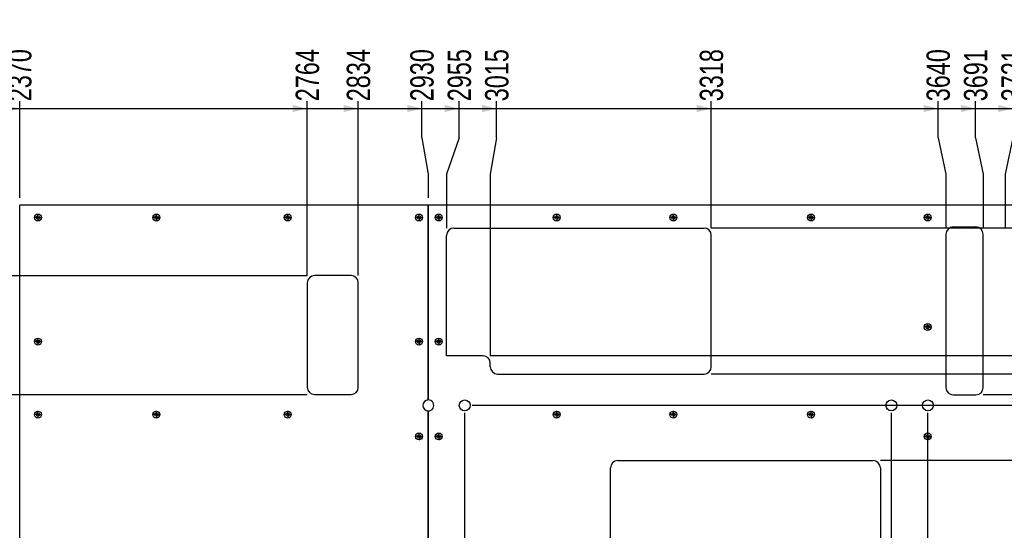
# Model space of a CAD drawing. Header units: millimetres. Extents: x 5 to 589, y 5 to 415.
# Tile 9 of 16: x 310 to 445, y 146 to 216. Entities that reach past the tile are written whole.
import ezdxf

# ---------------------------------------------------------------- set-up
doc = ezdxf.new("R2010")
doc.units = ezdxf.units.MM
doc.linetypes.add('CENTERX2', pattern=[20.32, 12.7, -2.54, 2.54, -2.54])
doc.layers.add('COTES', color=1, linetype='Continuous')
doc.layers.add('TRAIT-MIXTES', color=3, linetype='CENTERX2')
doc.layers.add('TRAIT-FORT', color=4, linetype='Continuous', lineweight=25)
doc.styles.add('SLDTEXTSTYLE0', font='TXT', dxfattribs={"width": 0.75})
doc.dimstyles.new('SLDDIMSTYLE1', dxfattribs={"dimtxt": 3.2, "dimasz": 2, "dimexe": 0, "dimexo": 0.0625, "dimgap": 0.8, "dimtad": 0, "dimtih": 1, "dimtoh": 1, "dimdec": 0, "dimlfac": 10, "dimrnd": 1e-09, "dimzin": 12, "dimdsep": 46, "dimtxsty": 'SLDTEXTSTYLE0', "dimsah": 1, "dimcen": 0.09, "dimadec": 0, "dimazin": 3, "dimtfac": 1, "dimtdec": 0, "dimtofl": 0, "dimtmove": 0, "dimatfit": 3, "dimfxl": 1, "dimfrac": 2, "dimtolj": 1, "dimtzin": 12, "dimarcsym": 0})

# ---------------------------------------------------------------- blocks, each defined once
blk = doc.blocks.new('_D_14')
at = {"layer": 'COTES', "color": 1, "transparency": 16777216}
for p, q in [((370.85, 74.29), (370.85, 161.84)), ((375.28, 69.29), (370.85, 74.29)), ((375.28, 69.29), (375.28, 64.29)), ((370.15, 65.29), (375.28, 65.29))]:
    blk.add_line(p, q, dxfattribs=at)
blk.add_solid([(375.28, 65.29), (373.28, 65.79), (373.28, 64.79)], dxfattribs=at)
at = {"layer": 'COTES', "color": 1, "transparency": 16777216, "insert": (373.7, 54.83), "char_height": 3.2, "attachment_point": 1, "rotation": 90, "style": 'SLDTEXTSTYLE0'}
blk.add_mtext('2980', dxfattribs=at)
blk = doc.blocks.new('_D_20')
at = {"layer": 'COTES', "color": 1, "transparency": 16777216}
for p, q in [((429.35, 74.29), (429.35, 161.84)), ((431.15, 69.29), (429.35, 74.29)), ((431.15, 69.29), (431.15, 64.29)), ((426.02, 65.29), (431.15, 65.29))]:
    blk.add_line(p, q, dxfattribs=at)
blk.add_solid([(431.15, 65.29), (429.15, 65.79), (429.15, 64.79)], dxfattribs=at)
at = {"layer": 'COTES', "color": 1, "transparency": 16777216, "insert": (429.57, 54.83), "char_height": 3.2, "attachment_point": 1, "rotation": 90, "style": 'SLDTEXTSTYLE0'}
blk.add_mtext('3565', dxfattribs=at)
blk = doc.blocks.new('_D_22')
at = {"layer": 'COTES', "color": 1, "transparency": 16777216}
for p, q in [((434.35, 74.29), (434.35, 161.84)), ((442.2, 69.29), (434.35, 74.29)), ((442.2, 69.29), (442.2, 64.29)), ((438.17, 65.29), (442.2, 65.29))]:
    blk.add_line(p, q, dxfattribs=at)
blk.add_solid([(442.2, 65.29), (440.2, 65.79), (440.2, 64.79)], dxfattribs=at)
at = {"layer": 'COTES', "color": 1, "transparency": 16777216, "insert": (440.61, 54.83), "char_height": 3.2, "attachment_point": 1, "rotation": 90, "style": 'SLDTEXTSTYLE0'}
blk.add_mtext('3615', dxfattribs=at)
blk = doc.blocks.new('_D_27')
at = {"layer": 'COTES', "color": 1, "transparency": 16777216}
for p, q in [((309.83, 191.29), (309.83, 204.52)), ((187.83, 203.52), (309.83, 203.52))]:
    blk.add_line(p, q, dxfattribs=at)
blk.add_solid([(309.83, 203.52), (307.83, 204.02), (307.83, 203.02)], dxfattribs=at)
at = {"layer": 'COTES', "color": 1, "transparency": 16777216, "insert": (308.24, 204.52), "char_height": 3.2, "attachment_point": 1, "rotation": 90, "style": 'SLDTEXTSTYLE0'}
blk.add_mtext('2370', dxfattribs=at)
blk = doc.blocks.new('_D_28')
at = {"layer": 'COTES', "color": 1, "transparency": 16777216}
for p, q in [((349.25, 180.64), (349.25, 204.52)), ((309.83, 203.52), (349.25, 203.52))]:
    blk.add_line(p, q, dxfattribs=at)
blk.add_solid([(349.25, 203.52), (347.25, 204.02), (347.25, 203.02)], dxfattribs=at)
at = {"layer": 'COTES', "color": 1, "transparency": 16777216, "insert": (347.67, 204.52), "char_height": 3.2, "attachment_point": 1, "rotation": 90, "style": 'SLDTEXTSTYLE0'}
blk.add_mtext('2764', dxfattribs=at)
blk = doc.blocks.new('_D_29')
at = {"layer": 'COTES', "color": 1, "transparency": 16777216}
for p, q in [((356.25, 180.64), (356.25, 204.52)), ((349.25, 203.52), (356.25, 203.52))]:
    blk.add_line(p, q, dxfattribs=at)
blk.add_solid([(356.25, 203.52), (354.25, 204.02), (354.25, 203.02)], dxfattribs=at)
at = {"layer": 'COTES', "color": 1, "transparency": 16777216, "insert": (354.67, 204.52), "char_height": 3.2, "attachment_point": 1, "rotation": 90, "style": 'SLDTEXTSTYLE0'}
blk.add_mtext('2834', dxfattribs=at)
blk = doc.blocks.new('_D_30')
at = {"layer": 'COTES', "color": 1, "transparency": 16777216}
for p, q in [((364.96, 199.52), (364.96, 204.52)), ((356.25, 203.52), (364.96, 203.52)), ((364.96, 199.52), (365.83, 194.52)), ((365.83, 194.52), (365.83, 191.29))]:
    blk.add_line(p, q, dxfattribs=at)
blk.add_solid([(364.96, 203.52), (362.96, 204.02), (362.96, 203.02)], dxfattribs=at)
at = {"layer": 'COTES', "color": 1, "transparency": 16777216, "insert": (363.38, 204.52), "char_height": 3.2, "attachment_point": 1, "rotation": 90, "style": 'SLDTEXTSTYLE0'}
blk.add_mtext('2930', dxfattribs=at)
blk = doc.blocks.new('_D_31')
at = {"layer": 'COTES', "color": 1, "transparency": 16777216}
for p, q in [((370.09, 199.52), (370.09, 204.52)), ((364.96, 203.52), (370.09, 203.52)), ((370.09, 199.52), (368.35, 194.52)), ((368.35, 194.52), (368.35, 187.14))]:
    blk.add_line(p, q, dxfattribs=at)
blk.add_solid([(370.09, 203.52), (368.09, 204.02), (368.09, 203.02)], dxfattribs=at)
at = {"layer": 'COTES', "color": 1, "transparency": 16777216, "insert": (368.51, 204.52), "char_height": 3.2, "attachment_point": 1, "rotation": 90, "style": 'SLDTEXTSTYLE0'}
blk.add_mtext('2955', dxfattribs=at)
blk = doc.blocks.new('_D_32')
at = {"layer": 'COTES', "color": 1, "transparency": 16777216}
for p, q in [((375.22, 199.52), (375.22, 204.52)), ((370.09, 203.52), (375.22, 203.52)), ((375.22, 199.52), (374.35, 194.52)), ((374.35, 194.52), (374.35, 169.64))]:
    blk.add_line(p, q, dxfattribs=at)
blk.add_solid([(375.22, 203.52), (373.22, 204.02), (373.22, 203.02)], dxfattribs=at)
at = {"layer": 'COTES', "color": 1, "transparency": 16777216, "insert": (373.64, 204.52), "char_height": 3.2, "attachment_point": 1, "rotation": 90, "style": 'SLDTEXTSTYLE0'}
blk.add_mtext('3015', dxfattribs=at)
blk = doc.blocks.new('_D_33')
at = {"layer": 'COTES', "color": 1, "transparency": 16777216}
for p, q in [((404.65, 187.14), (404.65, 204.52)), ((375.22, 203.52), (404.65, 203.52))]:
    blk.add_line(p, q, dxfattribs=at)
blk.add_solid([(404.65, 203.52), (402.65, 204.02), (402.65, 203.02)], dxfattribs=at)
at = {"layer": 'COTES', "color": 1, "transparency": 16777216, "insert": (403.07, 204.52), "char_height": 3.2, "attachment_point": 1, "rotation": 90, "style": 'SLDTEXTSTYLE0'}
blk.add_mtext('3318', dxfattribs=at)
blk = doc.blocks.new('_D_34')
at = {"layer": 'COTES', "color": 1, "transparency": 16777216}
for p, q in [((435.75, 199.52), (435.75, 204.52)), ((404.65, 203.52), (435.75, 203.52)), ((435.75, 199.52), (436.83, 194.52)), ((436.83, 194.52), (436.83, 187.29))]:
    blk.add_line(p, q, dxfattribs=at)
blk.add_solid([(435.75, 203.52), (433.75, 204.02), (433.75, 203.02)], dxfattribs=at)
at = {"layer": 'COTES', "color": 1, "transparency": 16777216, "insert": (434.16, 204.52), "char_height": 3.2, "attachment_point": 1, "rotation": 90, "style": 'SLDTEXTSTYLE0'}
blk.add_mtext('3640', dxfattribs=at)
blk = doc.blocks.new('_D_35')
at = {"layer": 'COTES', "color": 1, "transparency": 16777216}
for p, q in [((440.88, 199.52), (440.88, 204.52)), ((435.75, 203.52), (440.88, 203.52)), ((440.88, 199.52), (441.93, 194.52)), ((441.93, 194.52), (441.93, 187.29))]:
    blk.add_line(p, q, dxfattribs=at)
blk.add_solid([(440.88, 203.52), (438.88, 204.02), (438.88, 203.02)], dxfattribs=at)
at = {"layer": 'COTES', "color": 1, "transparency": 16777216, "insert": (439.29, 204.52), "char_height": 3.2, "attachment_point": 1, "rotation": 90, "style": 'SLDTEXTSTYLE0'}
blk.add_mtext('3691', dxfattribs=at)
blk = doc.blocks.new('_D_36')
at = {"layer": 'COTES', "color": 1, "transparency": 16777216}
for p, q in [((446.01, 199.52), (446.01, 204.52)), ((440.88, 203.52), (446.01, 203.52)), ((446.01, 199.52), (444.93, 194.52)), ((444.93, 194.52), (444.93, 187.29))]:
    blk.add_line(p, q, dxfattribs=at)
blk.add_solid([(446.01, 203.52), (444.01, 204.02), (444.01, 203.02)], dxfattribs=at)
at = {"layer": 'COTES', "color": 1, "transparency": 16777216, "insert": (444.42, 204.52), "char_height": 3.2, "attachment_point": 1, "rotation": 90, "style": 'SLDTEXTSTYLE0'}
blk.add_mtext('3721', dxfattribs=at)
blk = doc.blocks.new('_D_37')
at = {"layer": 'COTES', "color": 1, "transparency": 16777216}
for p, q in [((467.05, 187.29), (467.05, 204.52)), ((446.01, 203.52), (467.05, 203.52))]:
    blk.add_line(p, q, dxfattribs=at)
blk.add_solid([(467.05, 203.52), (465.05, 204.02), (465.05, 203.02)], dxfattribs=at)
at = {"layer": 'COTES', "color": 1, "transparency": 16777216, "insert": (465.47, 204.52), "char_height": 3.2, "attachment_point": 1, "rotation": 90, "style": 'SLDTEXTSTYLE0'}
blk.add_mtext('3942', dxfattribs=at)
blk = doc.blocks.new('_D_38')
at = {"layer": 'COTES', "color": 1, "transparency": 16777216}
for p, q in [((490.83, 191.29), (490.83, 204.52)), ((467.05, 203.52), (490.83, 203.52))]:
    blk.add_line(p, q, dxfattribs=at)
blk.add_solid([(490.83, 203.52), (488.83, 204.02), (488.83, 203.02)], dxfattribs=at)
at = {"layer": 'COTES', "color": 1, "transparency": 16777216, "insert": (489.24, 204.52), "char_height": 3.2, "attachment_point": 1, "rotation": 90, "style": 'SLDTEXTSTYLE0'}
blk.add_mtext('4180', dxfattribs=at)
blk = doc.blocks.new('_D_41')
at = {"layer": 'COTES', "color": 1, "transparency": 16777216}
for p, q in [((49.32, 184.34), (49.32, 179.21)), ((53.32, 179.21), (58.32, 180.64)), ((58.32, 180.64), (349.25, 180.64)), ((53.32, 179.21), (48.32, 179.21))]:
    blk.add_line(p, q, dxfattribs=at)
blk.add_solid([(49.32, 179.21), (49.82, 181.21), (48.82, 181.21)], dxfattribs=at)
at = {"layer": 'COTES', "color": 1, "transparency": 16777216, "insert": (43.59, 180.8), "char_height": 3.2, "attachment_point": 1, "style": 'SLDTEXTSTYLE0'}
blk.add_mtext('97', dxfattribs=at)
blk = doc.blocks.new('_D_43')
at = {"layer": 'COTES', "color": 1, "transparency": 16777216}
for p, q in [((49.32, 168.81), (49.32, 163.68)), ((53.32, 163.68), (48.32, 163.68)), ((53.32, 163.68), (58.32, 164.34)), ((58.32, 164.34), (349.25, 164.34))]:
    blk.add_line(p, q, dxfattribs=at)
blk.add_solid([(49.32, 163.68), (49.82, 165.68), (48.82, 165.68)], dxfattribs=at)
at = {"layer": 'COTES', "color": 1, "transparency": 16777216, "insert": (41.23, 165.26), "char_height": 3.2, "attachment_point": 1, "style": 'SLDTEXTSTYLE0'}
blk.add_mtext('260', dxfattribs=at)
blk = doc.blocks.new('_D_48')
at = {"layer": 'COTES', "color": 1, "transparency": 16777216}
for p, q in [((49.32, 111.67), (49.32, 106.54)), ((53.32, 106.54), (48.32, 106.54)), ((53.32, 106.54), (58.32, 106.04)), ((58.32, 106.04), (341.45, 106.04))]:
    blk.add_line(p, q, dxfattribs=at)
blk.add_solid([(49.32, 106.54), (49.82, 108.54), (48.82, 108.54)], dxfattribs=at)
at = {"layer": 'COTES', "color": 1, "transparency": 16777216, "insert": (41.23, 108.12), "char_height": 3.2, "attachment_point": 1, "style": 'SLDTEXTSTYLE0'}
blk.add_mtext('843', dxfattribs=at)
blk = doc.blocks.new('_D_50')
at = {"layer": 'COTES', "color": 1, "transparency": 16777216}
for p, q in [((49.32, 101.41), (49.32, 96.28)), ((53.32, 96.28), (48.32, 96.28)), ((53.32, 96.28), (58.32, 95.54)), ((58.32, 95.54), (354.25, 95.54))]:
    blk.add_line(p, q, dxfattribs=at)
blk.add_solid([(49.32, 96.28), (49.82, 98.28), (48.82, 98.28)], dxfattribs=at)
at = {"layer": 'COTES', "color": 1, "transparency": 16777216, "insert": (41.23, 97.86), "char_height": 3.2, "attachment_point": 1, "style": 'SLDTEXTSTYLE0'}
blk.add_mtext('948', dxfattribs=at)
blk = doc.blocks.new('_D_52')
at = {"layer": 'COTES', "color": 1, "transparency": 16777216}
for p, q in [((49.32, 91.15), (49.32, 86.02)), ((53.32, 86.02), (58.32, 87.54)), ((58.32, 87.54), (341.45, 87.54)), ((53.32, 86.02), (48.32, 86.02))]:
    blk.add_line(p, q, dxfattribs=at)
blk.add_solid([(49.32, 86.02), (49.82, 88.02), (48.82, 88.02)], dxfattribs=at)
at = {"layer": 'COTES', "color": 1, "transparency": 16777216, "insert": (38.86, 87.6), "char_height": 3.2, "attachment_point": 1, "style": 'SLDTEXTSTYLE0'}
blk.add_mtext('1028', dxfattribs=at)
blk = doc.blocks.new('_D_55')
at = {"layer": 'COTES', "color": 1, "transparency": 16777216}
for p, q in [((508.75, 190.29), (508.75, 185.16)), ((499.75, 187.14), (404.65, 187.14)), ((504.75, 185.16), (499.75, 187.14)), ((504.75, 185.16), (509.75, 185.16))]:
    blk.add_line(p, q, dxfattribs=at)
blk.add_solid([(508.75, 185.16), (509.25, 187.16), (508.25, 187.16)], dxfattribs=at)
at = {"layer": 'COTES', "color": 1, "transparency": 16777216, "insert": (509.75, 186.75), "char_height": 3.2, "attachment_point": 1, "style": 'SLDTEXTSTYLE0'}
blk.add_mtext('32', dxfattribs=at)
blk = doc.blocks.new('_D_56')
at = {"layer": 'COTES', "color": 1, "transparency": 16777216}
for p, q in [((508.75, 185.16), (508.75, 175.29)), ((504.75, 175.29), (499.75, 169.64)), ((504.75, 175.29), (509.75, 175.29)), ((499.75, 169.64), (374.35, 169.64))]:
    blk.add_line(p, q, dxfattribs=at)
blk.add_solid([(508.75, 175.29), (509.25, 177.29), (508.25, 177.29)], dxfattribs=at)
at = {"layer": 'COTES', "color": 1, "transparency": 16777216, "insert": (509.75, 176.88), "char_height": 3.2, "attachment_point": 1, "style": 'SLDTEXTSTYLE0'}
blk.add_mtext('207', dxfattribs=at)
blk = doc.blocks.new('_D_58')
at = {"layer": 'COTES', "color": 1, "transparency": 16777216}
for p, q in [((508.75, 170.16), (508.75, 165.03)), ((499.75, 167.14), (404.65, 167.14)), ((504.75, 165.03), (499.75, 167.14)), ((504.75, 165.03), (509.75, 165.03))]:
    blk.add_line(p, q, dxfattribs=at)
blk.add_solid([(508.75, 165.03), (509.25, 167.03), (508.25, 167.03)], dxfattribs=at)
at = {"layer": 'COTES', "color": 1, "transparency": 16777216, "insert": (509.75, 166.62), "char_height": 3.2, "attachment_point": 1, "style": 'SLDTEXTSTYLE0'}
blk.add_mtext('232', dxfattribs=at)
blk = doc.blocks.new('_D_59')
at = {"layer": 'COTES', "color": 1, "transparency": 16777216}
for p, q in [((508.75, 165.03), (508.75, 159.9)), ((499.75, 164.29), (441.93, 164.29)), ((504.75, 159.9), (499.75, 164.29)), ((504.75, 159.9), (509.75, 159.9))]:
    blk.add_line(p, q, dxfattribs=at)
blk.add_solid([(508.75, 159.9), (509.25, 161.9), (508.25, 161.9)], dxfattribs=at)
at = {"layer": 'COTES', "color": 1, "transparency": 16777216, "insert": (509.75, 161.49), "char_height": 3.2, "attachment_point": 1, "style": 'SLDTEXTSTYLE0'}
blk.add_mtext('260', dxfattribs=at)
blk = doc.blocks.new('_D_60')
at = {"layer": 'COTES', "color": 1, "transparency": 16777216}
for p, q in [((499.75, 162.84), (371.85, 162.84)), ((504.75, 154.77), (499.75, 162.84)), ((508.75, 159.9), (508.75, 154.77)), ((504.75, 154.77), (509.75, 154.77))]:
    blk.add_line(p, q, dxfattribs=at)
blk.add_solid([(508.75, 154.77), (509.25, 156.77), (508.25, 156.77)], dxfattribs=at)
at = {"layer": 'COTES', "color": 1, "transparency": 16777216, "insert": (509.75, 156.36), "char_height": 3.2, "attachment_point": 1, "style": 'SLDTEXTSTYLE0'}
blk.add_mtext('274', dxfattribs=at)
blk = doc.blocks.new('_D_61')
at = {"layer": 'COTES', "color": 1, "transparency": 16777216}
for p, q in [((499.75, 155.29), (427.83, 155.29)), ((504.75, 149.64), (499.75, 155.29)), ((508.75, 154.77), (508.75, 149.64)), ((504.75, 149.64), (509.75, 149.64))]:
    blk.add_line(p, q, dxfattribs=at)
blk.add_solid([(508.75, 149.64), (509.25, 151.64), (508.25, 151.64)], dxfattribs=at)
at = {"layer": 'COTES', "color": 1, "transparency": 16777216, "insert": (509.75, 151.23), "char_height": 3.2, "attachment_point": 1, "style": 'SLDTEXTSTYLE0'}
blk.add_mtext('350', dxfattribs=at)
blk = doc.blocks.new('_D_62')
at = {"layer": 'COTES', "color": 1, "transparency": 16777216}
for p, q in [((508.75, 149.64), (508.75, 138.84)), ((381.75, 138.84), (509.75, 138.84))]:
    blk.add_line(p, q, dxfattribs=at)
blk.add_solid([(508.75, 138.84), (509.25, 140.84), (508.25, 140.84)], dxfattribs=at)
at = {"layer": 'COTES', "color": 1, "transparency": 16777216, "insert": (509.75, 140.43), "char_height": 3.2, "attachment_point": 1, "style": 'SLDTEXTSTYLE0'}
blk.add_mtext('515', dxfattribs=at)
blk = doc.blocks.new('_D_63')
at = {"layer": 'COTES', "color": 1, "transparency": 16777216}
for p, q in [((508.75, 138.84), (508.75, 126.47)), ((504.75, 126.47), (499.75, 119.84)), ((504.75, 126.47), (509.75, 126.47)), ((499.75, 119.84), (381.75, 119.84))]:
    blk.add_line(p, q, dxfattribs=at)
blk.add_solid([(508.75, 126.47), (509.25, 128.47), (508.25, 128.47)], dxfattribs=at)
at = {"layer": 'COTES', "color": 1, "transparency": 16777216, "insert": (509.75, 128.05), "char_height": 3.2, "attachment_point": 1, "style": 'SLDTEXTSTYLE0'}
blk.add_mtext('705', dxfattribs=at)
blk = doc.blocks.new('_D_64')
at = {"layer": 'COTES', "color": 1, "transparency": 16777216}
for p, q in [((508.75, 126.47), (508.75, 121.34)), ((504.75, 121.34), (499.75, 108.84)), ((504.75, 121.34), (509.75, 121.34)), ((499.75, 108.84), (367.85, 108.84))]:
    blk.add_line(p, q, dxfattribs=at)
blk.add_solid([(508.75, 121.34), (509.25, 123.34), (508.25, 123.34)], dxfattribs=at)
at = {"layer": 'COTES', "color": 1, "transparency": 16777216, "insert": (509.75, 122.92), "char_height": 3.2, "attachment_point": 1, "style": 'SLDTEXTSTYLE0'}
blk.add_mtext('815', dxfattribs=at)
blk = doc.blocks.new('_D_65')
at = {"layer": 'COTES', "color": 1, "transparency": 16777216}
for p, q in [((508.75, 121.34), (508.75, 116.21)), ((377.85, 116.21), (372.85, 103.84)), ((377.85, 116.21), (509.75, 116.21)), ((372.85, 103.84), (367.85, 103.84))]:
    blk.add_line(p, q, dxfattribs=at)
blk.add_solid([(508.75, 116.21), (509.25, 118.21), (508.25, 118.21)], dxfattribs=at)
at = {"layer": 'COTES', "color": 1, "transparency": 16777216, "insert": (509.75, 117.79), "char_height": 3.2, "attachment_point": 1, "style": 'SLDTEXTSTYLE0'}
blk.add_mtext('865', dxfattribs=at)
blk = doc.blocks.new('_D_66')
at = {"layer": 'COTES', "color": 1, "transparency": 16777216}
for p, q in [((508.75, 116.21), (508.75, 111.08)), ((504.75, 111.08), (499.75, 103.29)), ((504.75, 111.08), (509.75, 111.08)), ((499.75, 103.29), (427.83, 103.29))]:
    blk.add_line(p, q, dxfattribs=at)
blk.add_solid([(508.75, 111.08), (509.25, 113.08), (508.25, 113.08)], dxfattribs=at)
at = {"layer": 'COTES', "color": 1, "transparency": 16777216, "insert": (509.75, 112.66), "char_height": 3.2, "attachment_point": 1, "style": 'SLDTEXTSTYLE0'}
blk.add_mtext('870', dxfattribs=at)
blk = doc.blocks.new('_D_67')
at = {"layer": 'COTES', "color": 1, "transparency": 16777216}
for p, q in [((508.75, 111.08), (508.75, 105.95)), ((504.75, 105.95), (499.75, 93.84)), ((504.75, 105.95), (509.75, 105.95)), ((499.75, 93.84), (388.35, 93.84))]:
    blk.add_line(p, q, dxfattribs=at)
blk.add_solid([(508.75, 105.95), (509.25, 107.95), (508.25, 107.95)], dxfattribs=at)
at = {"layer": 'COTES', "color": 1, "transparency": 16777216, "insert": (509.75, 107.53), "char_height": 3.2, "attachment_point": 1, "style": 'SLDTEXTSTYLE0'}
blk.add_mtext('965', dxfattribs=at)
blk = doc.blocks.new('_D_69')
at = {"layer": 'COTES', "color": 1, "transparency": 16777216}
for p, q in [((508.75, 100.82), (508.75, 95.68)), ((504.75, 95.68), (499.75, 89.04)), ((504.75, 95.68), (509.75, 95.68)), ((499.75, 89.04), (431.9, 89.04))]:
    blk.add_line(p, q, dxfattribs=at)
blk.add_solid([(508.75, 95.68), (509.25, 97.68), (508.25, 97.68)], dxfattribs=at)
at = {"layer": 'COTES', "color": 1, "transparency": 16777216, "insert": (509.75, 97.27), "char_height": 3.2, "attachment_point": 1, "style": 'SLDTEXTSTYLE0'}
blk.add_mtext('1013', dxfattribs=at)
blk = doc.blocks.new('_D_71')
at = {"layer": 'COTES', "color": 1, "transparency": 16777216}
for p, q in [((508.75, 90.55), (508.75, 85.42)), ((504.75, 85.42), (499.75, 83.84)), ((504.75, 85.42), (509.75, 85.42)), ((499.75, 83.84), (388.35, 83.84))]:
    blk.add_line(p, q, dxfattribs=at)
blk.add_solid([(508.75, 85.42), (509.25, 87.42), (508.25, 87.42)], dxfattribs=at)
at = {"layer": 'COTES', "color": 1, "transparency": 16777216, "insert": (509.75, 87.01), "char_height": 3.2, "attachment_point": 1, "style": 'SLDTEXTSTYLE0'}
blk.add_mtext('1065', dxfattribs=at)
blk = doc.blocks.new('SW_CENTERMARKSYMBOL_1')
at = {"layer": 'TRAIT-MIXTES', "color": 0}
for p, q in [((-0.25, 0), (-0.49, 0)), ((0, 0), (-0.25, 0)), ((0, 0.25), (0, 0.49)), ((0, 0), (0, 0.25)), ((0, 0), (0, -0.25)), ((0, 0), (0.25, 0)), ((0.25, 0), (0.49, 0)), ((0, -0.25), (0, -0.49))]:
    blk.add_line(p, q, dxfattribs=at)
blk = doc.blocks.new('SW_CENTERMARKSYMBOL_2')
at = {"layer": 'TRAIT-MIXTES', "color": 0}
for p, q in [((-0.25, 0), (-0.49, 0)), ((0, 0), (-0.25, 0)), ((0, 0.25), (0, 0.49)), ((0, 0), (0, 0.25)), ((0, 0), (0, -0.25)), ((0, 0), (0.25, 0)), ((0.25, 0), (0.49, 0)), ((0, -0.25), (0, -0.49))]:
    blk.add_line(p, q, dxfattribs=at)
blk = doc.blocks.new('SW_CENTERMARKSYMBOL_3')
at = {"layer": 'TRAIT-MIXTES', "color": 0}
for p, q in [((-0.25, 0), (-0.49, 0)), ((0, 0), (-0.25, 0)), ((0, 0.25), (0, 0.49)), ((0, 0), (0, 0.25)), ((0, 0), (0, -0.25)), ((0, 0), (0.25, 0)), ((0.25, 0), (0.49, 0)), ((0, -0.25), (0, -0.49))]:
    blk.add_line(p, q, dxfattribs=at)
blk = doc.blocks.new('SW_CENTERMARKSYMBOL_8')
at = {"layer": 'TRAIT-MIXTES', "color": 0}
for p, q in [((-0.25, 0), (-0.49, 0)), ((0, 0), (-0.25, 0)), ((0, 0.25), (0, 0.49)), ((0, 0), (0, 0.25)), ((0, 0), (0, -0.25)), ((0, 0), (0.25, 0)), ((0.25, 0), (0.49, 0)), ((0, -0.25), (0, -0.49))]:
    blk.add_line(p, q, dxfattribs=at)
blk = doc.blocks.new('SW_CENTERMARKSYMBOL_9')
at = {"layer": 'TRAIT-MIXTES', "color": 0}
for p, q in [((-0.25, 0), (-0.49, 0)), ((0, 0), (-0.25, 0)), ((0, 0.25), (0, 0.49)), ((0, 0), (0, 0.25)), ((0, 0), (0, -0.25)), ((0, 0), (0.25, 0)), ((0.25, 0), (0.49, 0)), ((0, -0.25), (0, -0.49))]:
    blk.add_line(p, q, dxfattribs=at)
blk = doc.blocks.new('SW_CENTERMARKSYMBOL_16')
at = {"layer": 'TRAIT-MIXTES', "color": 0}
for p, q in [((-0.25, 0), (-0.49, 0)), ((0, 0), (-0.25, 0)), ((0, 0.25), (0, 0.49)), ((0, 0), (0, 0.25)), ((0, 0), (0, -0.25)), ((0, 0), (0.25, 0)), ((0.25, 0), (0.49, 0)), ((0, -0.25), (0, -0.49))]:
    blk.add_line(p, q, dxfattribs=at)
blk = doc.blocks.new('SW_CENTERMARKSYMBOL_17')
at = {"layer": 'TRAIT-MIXTES', "color": 0}
for p, q in [((-0.25, 0), (-0.49, 0)), ((0, 0), (-0.25, 0)), ((0, 0.25), (0, 0.49)), ((0, 0), (0, 0.25)), ((0, 0), (0, -0.25)), ((0, 0), (0.25, 0)), ((0.25, 0), (0.49, 0)), ((0, -0.25), (0, -0.49))]:
    blk.add_line(p, q, dxfattribs=at)
blk = doc.blocks.new('SW_CENTERMARKSYMBOL_18')
at = {"layer": 'TRAIT-MIXTES', "color": 0}
for p, q in [((-0.25, 0), (-0.49, 0)), ((0, 0), (-0.25, 0)), ((0, 0.25), (0, 0.49)), ((0, 0), (0, 0.25)), ((0, 0), (0, -0.25)), ((0, 0), (0.25, 0)), ((0.25, 0), (0.49, 0)), ((0, -0.25), (0, -0.49))]:
    blk.add_line(p, q, dxfattribs=at)
blk = doc.blocks.new('SW_CENTERMARKSYMBOL_19')
at = {"layer": 'TRAIT-MIXTES', "color": 0}
for p, q in [((-0.25, 0), (-0.49, 0)), ((0, 0), (-0.25, 0)), ((0, 0.25), (0, 0.49)), ((0, 0), (0, 0.25)), ((0, 0), (0, -0.25)), ((0, 0), (0.25, 0)), ((0.25, 0), (0.49, 0)), ((0, -0.25), (0, -0.49))]:
    blk.add_line(p, q, dxfattribs=at)
blk = doc.blocks.new('SW_CENTERMARKSYMBOL_20')
at = {"layer": 'TRAIT-MIXTES', "color": 0}
for p, q in [((-0.25, 0), (-0.49, 0)), ((0, 0), (-0.25, 0)), ((0, 0.25), (0, 0.49)), ((0, 0), (0, 0.25)), ((0, 0), (0, -0.25)), ((0, 0), (0.25, 0)), ((0.25, 0), (0.49, 0)), ((0, -0.25), (0, -0.49))]:
    blk.add_line(p, q, dxfattribs=at)
blk = doc.blocks.new('SW_CENTERMARKSYMBOL_21')
at = {"layer": 'TRAIT-MIXTES', "color": 0}
for p, q in [((-0.25, 0), (-0.49, 0)), ((0, 0), (-0.25, 0)), ((0, 0.25), (0, 0.49)), ((0, 0), (0, 0.25)), ((0, 0), (0, -0.25)), ((0, 0), (0.25, 0)), ((0.25, 0), (0.49, 0)), ((0, -0.25), (0, -0.49))]:
    blk.add_line(p, q, dxfattribs=at)
blk = doc.blocks.new('SW_CENTERMARKSYMBOL_35')
at = {"layer": 'TRAIT-MIXTES', "color": 0}
for p, q in [((-0.25, 0), (-0.49, 0)), ((0, 0), (-0.25, 0)), ((0, 0.25), (0, 0.49)), ((0, 0), (0, 0.25)), ((0, 0), (0, -0.25)), ((0, 0), (0.25, 0)), ((0.25, 0), (0.49, 0)), ((0, -0.25), (0, -0.49))]:
    blk.add_line(p, q, dxfattribs=at)
blk = doc.blocks.new('SW_CENTERMARKSYMBOL_40')
at = {"layer": 'TRAIT-MIXTES', "color": 0}
for p, q in [((-0.25, 0), (-0.49, 0)), ((0, 0), (-0.25, 0)), ((0, 0.25), (0, 0.49)), ((0, 0), (0, 0.25)), ((0, 0), (0, -0.25)), ((0, 0), (0.25, 0)), ((0.25, 0), (0.49, 0)), ((0, -0.25), (0, -0.49))]:
    blk.add_line(p, q, dxfattribs=at)
blk = doc.blocks.new('SW_CENTERMARKSYMBOL_41')
at = {"layer": 'TRAIT-MIXTES', "color": 0}
for p, q in [((-0.25, 0), (-0.49, 0)), ((0, 0), (-0.25, 0)), ((0, 0.25), (0, 0.49)), ((0, 0), (0, 0.25)), ((0, 0), (0, -0.25)), ((0, 0), (0.25, 0)), ((0.25, 0), (0.49, 0)), ((0, -0.25), (0, -0.49))]:
    blk.add_line(p, q, dxfattribs=at)
blk = doc.blocks.new('SW_CENTERMARKSYMBOL_45')
at = {"layer": 'TRAIT-MIXTES', "color": 0}
for p, q in [((-0.25, 0), (-0.49, 0)), ((0, 0), (-0.25, 0)), ((0, 0.25), (0, 0.49)), ((0, 0), (0, 0.25)), ((0, 0), (0, -0.25)), ((0, 0), (0.25, 0)), ((0.25, 0), (0.49, 0)), ((0, -0.25), (0, -0.49))]:
    blk.add_line(p, q, dxfattribs=at)
blk = doc.blocks.new('SW_CENTERMARKSYMBOL_50')
at = {"layer": 'TRAIT-MIXTES', "color": 0}
for p, q in [((-0.25, 0), (-0.49, 0)), ((0, 0), (-0.25, 0)), ((0, 0.25), (0, 0.49)), ((0, 0), (0, 0.25)), ((0, 0), (0, -0.25)), ((0, 0), (0.25, 0)), ((0.25, 0), (0.49, 0)), ((0, -0.25), (0, -0.49))]:
    blk.add_line(p, q, dxfattribs=at)
blk = doc.blocks.new('SW_CENTERMARKSYMBOL_51')
at = {"layer": 'TRAIT-MIXTES', "color": 0}
for p, q in [((-0.25, 0), (-0.49, 0)), ((0, 0), (-0.25, 0)), ((0, 0.25), (0, 0.49)), ((0, 0), (0, 0.25)), ((0, 0), (0, -0.25)), ((0, 0), (0.25, 0)), ((0.25, 0), (0.49, 0)), ((0, -0.25), (0, -0.49))]:
    blk.add_line(p, q, dxfattribs=at)
blk = doc.blocks.new('SW_CENTERMARKSYMBOL_52')
at = {"layer": 'TRAIT-MIXTES', "color": 0}
for p, q in [((-0.25, 0), (-0.49, 0)), ((0, 0), (-0.25, 0)), ((0, 0.25), (0, 0.49)), ((0, 0), (0, 0.25)), ((0, 0), (0, -0.25)), ((0, 0), (0.25, 0)), ((0.25, 0), (0.49, 0)), ((0, -0.25), (0, -0.49))]:
    blk.add_line(p, q, dxfattribs=at)
blk = doc.blocks.new('SW_CENTERMARKSYMBOL_53')
at = {"layer": 'TRAIT-MIXTES', "color": 0}
for p, q in [((-0.25, 0), (-0.49, 0)), ((0, 0), (-0.25, 0)), ((0, 0.25), (0, 0.49)), ((0, 0), (0, 0.25)), ((0, 0), (0, -0.25)), ((0, 0), (0.25, 0)), ((0.25, 0), (0.49, 0)), ((0, -0.25), (0, -0.49))]:
    blk.add_line(p, q, dxfattribs=at)
blk = doc.blocks.new('SW_CENTERMARKSYMBOL_61')
at = {"layer": 'TRAIT-MIXTES', "color": 0}
for p, q in [((-0.25, 0), (-0.49, 0)), ((0, 0), (-0.25, 0)), ((0, 0.25), (0, 0.49)), ((0, 0), (0, 0.25)), ((0, 0), (0, -0.25)), ((0, 0), (0.25, 0)), ((0.25, 0), (0.49, 0)), ((0, -0.25), (0, -0.49))]:
    blk.add_line(p, q, dxfattribs=at)
blk = doc.blocks.new('SW_CENTERMARKSYMBOL_62')
at = {"layer": 'TRAIT-MIXTES', "color": 0}
for p, q in [((-0.25, 0), (-0.49, 0)), ((0, 0), (-0.25, 0)), ((0, 0.25), (0, 0.49)), ((0, 0), (0, 0.25)), ((0, 0), (0, -0.25)), ((0, 0), (0.25, 0)), ((0.25, 0), (0.49, 0)), ((0, -0.25), (0, -0.49))]:
    blk.add_line(p, q, dxfattribs=at)
blk = doc.blocks.new('SW_CENTERMARKSYMBOL_63')
at = {"layer": 'TRAIT-MIXTES', "color": 0}
for p, q in [((-0.25, 0), (-0.49, 0)), ((0, 0), (-0.25, 0)), ((0, 0.25), (0, 0.49)), ((0, 0), (0, 0.25)), ((0, 0), (0, -0.25)), ((0, 0), (0.25, 0)), ((0.25, 0), (0.49, 0)), ((0, -0.25), (0, -0.49))]:
    blk.add_line(p, q, dxfattribs=at)

msp = doc.modelspace()

# ---------------------------------------------------------------- linework, layer by layer
at = {"layer": 'TRAIT-FORT', "color": 4, "linetype": 'Continuous', "lineweight": 25}
for p, q in [((365.82849, 190.29208), (309.82851, 190.29208)), ((309.82851, 80.29208), (309.82851, 190.29208)), ((365.82849, 190.29208), (365.82849, 163.59166)), ((490.8285, 190.29208), (365.8285, 190.29208)), ((365.8285, 163.59166), (365.8285, 190.29208)), ((369.3535, 187.14208), (403.6535, 187.14208)), ((437.8288, 187.29208), (440.9288, 187.29208)), ((368.3535, 169.64208), (368.3535, 186.14208)), ((404.6535, 168.14208), (404.6535, 186.14208)), ((436.8288, 186.29208), (436.8288, 165.29208)), ((441.9288, 165.29208), (441.9288, 186.29208)), ((349.2535, 179.64208), (349.2535, 165.34208)), ((355.2535, 180.64208), (350.2535, 180.64208)), ((356.2535, 165.34208), (356.2535, 179.64208)), ((373.3535, 169.64208), (368.3535, 169.64208)), ((374.3535, 168.14208), (374.3535, 168.64208)), ((375.3535, 167.14208), (403.6535, 167.14208)), ((350.2535, 164.34208), (355.2535, 164.34208)), ((437.8288, 164.29208), (440.9288, 164.29208)), ((365.82849, 162.0925), (365.82849, 80.29208)), ((365.8285, 80.29208), (365.8285, 162.0925)), ((391.8288, 155.29208), (426.8288, 155.29208)), ((390.8288, 104.29208), (390.8288, 154.29208)), ((427.8288, 154.29208), (427.8288, 104.29208))]:
    msp.add_line(p, q, dxfattribs=at)
for centre, radius in [((312.32851, 188.59218), 0.475), ((328.57851, 188.59218), 0.475), ((346.57851, 188.59218), 0.475), ((364.57851, 188.59218), 0.475), ((367.27851, 188.59218), 0.475), ((383.45351, 188.59218), 0.475), ((399.45351, 188.59218), 0.475), ((418.32851, 188.59218), 0.475), ((434.32851, 188.59218), 0.475), ((312.32851, 188.59218), 0.24), ((328.57851, 188.59218), 0.24), ((346.57851, 188.59218), 0.24), ((364.57851, 188.59218), 0.24), ((367.27851, 188.59218), 0.24), ((383.45351, 188.59218), 0.24), ((399.45351, 188.59218), 0.24), ((418.32851, 188.59218), 0.24), ((434.32851, 188.59218), 0.24), ((434.32851, 173.59218), 0.475), ((434.32851, 173.59218), 0.24), ((312.32851, 171.59218), 0.475), ((312.32851, 171.59218), 0.24), ((364.57851, 171.59218), 0.475), ((364.57851, 171.59218), 0.24), ((367.27851, 171.59218), 0.475), ((367.27851, 171.59218), 0.24), ((370.8535, 162.84208), 0.75), ((429.3535, 162.84208), 0.75), ((434.3535, 162.84208), 0.75), ((312.32851, 161.59218), 0.475), ((328.57851, 161.59218), 0.475), ((346.57851, 161.59218), 0.475), ((383.45351, 161.59218), 0.475), ((399.45351, 161.59218), 0.475), ((418.32851, 161.59218), 0.475), ((312.32851, 161.59218), 0.24), ((328.57851, 161.59218), 0.24), ((346.57851, 161.59218), 0.24), ((383.45351, 161.59218), 0.24), ((399.45351, 161.59218), 0.24), ((418.32851, 161.59218), 0.24), ((364.57851, 158.59218), 0.475), ((364.57851, 158.59218), 0.24), ((367.27851, 158.59218), 0.475), ((367.27851, 158.59218), 0.24), ((434.32851, 158.59218), 0.475), ((434.32851, 158.59218), 0.24)]:
    msp.add_circle(centre, radius, dxfattribs=at)
for centre, radius, start, end in [((369.3535, 186.14208), 1, 90, 180), ((403.6535, 186.14208), 1, 0, 90), ((437.8288, 186.29208), 1, 90, 180), ((440.9288, 186.29208), 1, 0, 90), ((350.2535, 179.64208), 1, 90, 180), ((355.2535, 179.64208), 1, 0, 90), ((373.3535, 168.64208), 1, 0, 90), ((375.3535, 168.14208), 1, 180, 270), ((403.6535, 168.14208), 1, 270, 0), ((350.2535, 165.34208), 1, 180, 270), ((355.2535, 165.34208), 1, 270, 0), ((437.8288, 165.29208), 1, 180, 270), ((440.9288, 165.29208), 1, 270, 0), ((365.8535, 162.84208), 0.75, 91.9109813, 268.0890187), ((365.8535, 162.84208), 0.75, 268.0897831, 91.9102169), ((391.8288, 154.29208), 1, 90, 180), ((426.8288, 154.29208), 1, 0, 90)]:
    msp.add_arc(centre, radius, start, end, dxfattribs=at)

# ---------------------------------------------------------------- block references
at = {"layer": 'TRAIT-MIXTES', "color": 3}
for name, p in [('SW_CENTERMARKSYMBOL_62', (312.32851, 188.59218)), ('SW_CENTERMARKSYMBOL_40', (328.57851, 188.59218)), ('SW_CENTERMARKSYMBOL_41', (346.57851, 188.59218)), ('SW_CENTERMARKSYMBOL_63', (364.57851, 188.59218)), ('SW_CENTERMARKSYMBOL_2', (367.27851, 188.59218)), ('SW_CENTERMARKSYMBOL_20', (383.45351, 188.59218)), ('SW_CENTERMARKSYMBOL_18', (399.45351, 188.59218)), ('SW_CENTERMARKSYMBOL_17', (418.32851, 188.59218)), ('SW_CENTERMARKSYMBOL_35', (434.32851, 188.59218)), ('SW_CENTERMARKSYMBOL_8', (434.32851, 173.59218)), ('SW_CENTERMARKSYMBOL_45', (312.32851, 171.59218)), ('SW_CENTERMARKSYMBOL_50', (364.57851, 171.59218)), ('SW_CENTERMARKSYMBOL_1', (367.27851, 171.59218)), ('SW_CENTERMARKSYMBOL_61', (312.32851, 161.59218)), ('SW_CENTERMARKSYMBOL_53', (328.57851, 161.59218)), ('SW_CENTERMARKSYMBOL_52', (346.57851, 161.59218)), ('SW_CENTERMARKSYMBOL_21', (383.45351, 161.59218)), ('SW_CENTERMARKSYMBOL_19', (399.45351, 161.59218)), ('SW_CENTERMARKSYMBOL_16', (418.32851, 161.59218)), ('SW_CENTERMARKSYMBOL_51', (364.57851, 158.59218)), ('SW_CENTERMARKSYMBOL_3', (367.27851, 158.59218)), ('SW_CENTERMARKSYMBOL_9', (434.32851, 158.59218))]:
    msp.add_blockref(name, p, dxfattribs=at)

# ---------------------------------------------------------------- dimensions: what is measured, and where the dimension line sits
at = {"layer": 'COTES', "color": 1}
for feature_location, offset, dtype, origin, picture, middle in [((309.8285, 190.29208), (0, 14.23013), 1, (72.8285, 190.29208), '_D_27', (309.8285, 209.2511)), ((349.2535, 179.64208), (0, 24.88013), 1, (72.8285, 190.29208), '_D_28', (349.2535, 209.2511)), ((356.2535, 179.64208), (0, 24.88013), 1, (72.8285, 190.29208), '_D_29', (356.2535, 209.2511)), ((365.82849, 190.29208), (-0.8683, 14.23013), 1, (72.8285, 190.29208), '_D_30', (364.96019, 209.2511)), ((368.3535, 186.14208), (1.73749, 18.38013), 1, (72.8285, 190.29208), '_D_31', (370.09099, 209.2511)), ((374.3535, 168.64208), (0.8683, 35.88013), 1, (72.8285, 190.29208), '_D_32', (375.22179, 209.2511)), ((404.6535, 186.14208), (0, 18.38013), 1, (72.8285, 190.29208), '_D_33', (404.6535, 209.2511)), ((436.8288, 186.29208), (-1.0808, 18.23013), 1, (72.8285, 190.29208), '_D_34', (435.748, 209.2511)), ((441.9288, 186.29208), (-1.05, 18.23013), 1, (72.8285, 190.29208), '_D_35', (440.8788, 209.2511)), ((444.9288, 186.29208), (1.0808, 18.23013), 1, (72.8285, 190.29208), '_D_36', (446.0096, 209.2511)), ((467.0535, 186.29208), (0, 18.23013), 1, (72.8285, 190.29208), '_D_37', (467.0535, 209.2511)), ((490.8285, 190.29208), (0, 14.23013), 1, (72.8285, 190.29208), '_D_38', (490.8285, 209.2511)), ((342.4534973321, 87.5420785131), (-294.1350931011, -1.5270000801), 0, (72.8284977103, 190.2920785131), '_D_52', (43.5895151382, 86.015078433)), ((350.2534973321, 164.3420785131), (-301.9350931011, -0.665400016), 0, (72.8284977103, 190.2920785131), '_D_43', (44.7717374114, 163.6766784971)), ((342.4534973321, 106.0420785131), (-294.1350931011, 0.4962000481), 0, (72.8284977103, 190.2920785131), '_D_48', (44.7717374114, 106.5382785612)), ((355.2534973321, 95.5420785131), (-306.9350931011, 0.734599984), 0, (72.8284977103, 190.2920785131), '_D_50', (44.7717374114, 96.2766784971)), ((350.2534973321, 180.6420785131), (-301.9350931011, -1.430399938), 0, (72.8284977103, 190.2920785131), '_D_41', (45.9539596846, 179.2116785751)), ((366.853495, 103.842076), (142.896307, 12.365603), 0, (490.828497, 190.292079), '_D_65', (513.296468, 116.207679)), ((366.853495, 108.842076), (142.896307, 12.496403), 0, (490.828497, 190.292079), '_D_64', (513.296468, 121.338479)), ((370.8534975, 162.8420787), (138.8963041, -8.0712002), 0, (490.8284974, 190.2920785), '_D_60', (513.2964684, 154.7708785)), ((373.3534974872, 169.6420785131), (136.396304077, 5.6520000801), 0, (490.8284974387, 190.2920785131), '_D_56', (513.2964683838, 175.2940785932)), ((380.7534974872, 138.8420785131), (128.996304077, 0), 0, (490.8284974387, 190.2920785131), '_D_62', (513.2964683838, 138.8420785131)), ((380.7534974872, 119.8420785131), (128.996304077, 6.6272002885), 0, (490.8284974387, 190.2920785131), '_D_63', (513.2964683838, 126.4692788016)), ((387.3534974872, 93.8420785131), (122.396304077, 12.1040001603), 0, (490.8284974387, 190.2920785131), '_D_67', (513.2964683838, 105.9460786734)), ((387.3534974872, 83.8420785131), (122.396304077, 1.5808000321), 0, (490.8284974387, 190.2920785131), '_D_71', (514.478690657, 85.4228785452)), ((403.6534974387, 187.1420785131), (106.0963041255, -1.9808000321), 0, (490.8284974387, 190.2920785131), '_D_55', (512.1142461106, 185.161278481)), ((403.6534974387, 167.1420785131), (106.0963041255, -2.109599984), 0, (490.8284974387, 190.2920785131), '_D_58', (513.2964683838, 165.0324785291)), ((426.8288, 155.29208), (82.921, -5.652), 0, (490.8285, 190.29208), '_D_61', (513.29647, 149.64008)), ((426.8288, 103.29208), (82.921, 7.7848), 0, (490.8285, 190.29208), '_D_66', (513.29647, 111.07688)), ((430.9034974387, 89.0420785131), (78.8463041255, 6.6424000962), 0, (490.8284974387, 190.2920785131), '_D_69', (514.478690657, 95.6844786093)), ((440.9288, 164.29208), (68.821, -4.3904), 0, (490.8285, 190.29208), '_D_59', (513.29647, 159.90168)), ((370.8535, 162.84208), (4.427, -98.55), 1, (72.8285, 80.29208), '_D_14', (375.2805, 59.56319)), ((429.3535, 162.84208), (1.8, -98.55), 1, (72.8285, 80.29208), '_D_20', (431.1535, 59.56319)), ((434.3535, 162.84208), (7.84279, -98.55), 1, (72.8285, 80.29208), '_D_22', (442.19629, 59.56319))]:
    dim = msp.add_ordinate_dim(feature_location=feature_location, offset=offset, dtype=dtype, origin=origin, dimstyle='SLDDIMSTYLE1', dxfattribs=at)
    dim.commit()
    dim.dimension.update_dxf_attribs({"geometry": picture, "text_midpoint": middle})

doc.saveas('drawing.dxf')
